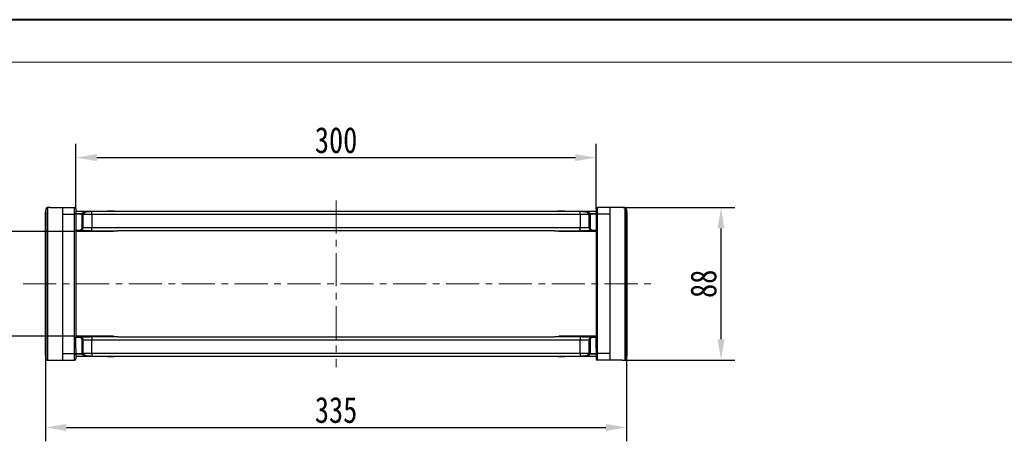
# Model space of a CAD drawing. Header units: millimetres. Extents: x -608 to 1473, y -502 to 956.
# Tile 23 of 52: x 88 to 656, y 713 to 956. Entities that reach past the tile are written whole.
import ezdxf

# ---------------------------------------------------------------- set-up
doc = ezdxf.new("R2010")
doc.units = ezdxf.units.MM
doc.linetypes.add('CENTERX2', pattern=[20.32, 12.7, -2.54, 2.54, -2.54])
doc.styles.get("Standard").update_dxf_attribs({"font": '仿宋_GB2312.ttf', "width": 0.8})
doc.dimstyles.new('ISO-60.1', dxfattribs={"dimtxt": 15, "dimasz": 12, "dimexe": 8, "dimexo": 0.625, "dimgap": 2.5, "dimtad": 1, "dimdsep": 46, "dimtxsty": 'Standard', "dimcen": 2.5, "dimadec": 0, "dimazin": 0, "dimtfac": 1, "dimtmove": 0, "dimatfit": 3, "dimfxl": 0, "dimarcsym": 0})

# ---------------------------------------------------------------- blocks, each defined once
blk = doc.blocks.new('*D3862')
at = {"color": 0, "lineweight": -2}
for p, q in [((119.69, 833.71), (62.86, 833.71)), ((70.86, 821.71), (70.86, 785.21)), ((119.69, 773.21), (62.86, 773.21))]:
    blk.add_line(p, q, dxfattribs=at)
at = {"color": 0, "lineweight": 9}
for points in [[(68.86, 821.71), (72.86, 821.71), (70.86, 833.71)], [(68.86, 785.21), (72.86, 785.21), (70.86, 773.21)]]:
    blk.add_solid(points, dxfattribs=at)
at = {"layer": 'Defpoints', "color": 0, "lineweight": 9}
for p in [(120.32, 833.71), (70.86, 773.21), (120.32, 773.21)]:
    blk.add_point(p, dxfattribs=at)
at = {"color": 0, "lineweight": 9, "insert": (60.86, 803.46), "char_height": 15, "attachment_point": 5, "rotation": 90}
blk.add_mtext('60', dxfattribs=at)
blk = doc.blocks.new('*D3863')
at = {"color": 0, "lineweight": -2}
for p, q in [((435.82, 847.46), (500.26, 847.46)), ((492.26, 835.46), (492.26, 771.46)), ((435.82, 759.46), (500.26, 759.46))]:
    blk.add_line(p, q, dxfattribs=at)
at = {"color": 0, "lineweight": 9}
for points in [[(490.26, 835.46), (494.26, 835.46), (492.26, 847.46)], [(490.26, 771.46), (494.26, 771.46), (492.26, 759.46)]]:
    blk.add_solid(points, dxfattribs=at)
at = {"layer": 'Defpoints', "color": 0, "lineweight": 9}
for p in [(435.2, 847.46), (435.2, 759.46), (492.26, 759.46)]:
    blk.add_point(p, dxfattribs=at)
at = {"color": 0, "lineweight": 9, "insert": (482.26, 803.46), "char_height": 15, "attachment_point": 5, "rotation": 90}
blk.add_mtext('88', dxfattribs=at)
blk = doc.blocks.new('*D3864')
at = {"color": 0, "lineweight": -2}
for p, q in [((120.32, 846.79), (120.32, 884.25)), ((420.32, 846.79), (420.32, 884.25)), ((132.32, 876.25), (408.32, 876.25))]:
    blk.add_line(p, q, dxfattribs=at)
at = {"color": 0, "lineweight": 9}
for points in [[(132.32, 878.25), (132.32, 874.25), (120.32, 876.25)], [(408.32, 878.25), (408.32, 874.25), (420.32, 876.25)]]:
    blk.add_solid(points, dxfattribs=at)
at = {"layer": 'Defpoints', "color": 0, "lineweight": 9}
for p in [(420.32, 876.25), (120.32, 846.17), (420.32, 846.17)]:
    blk.add_point(p, dxfattribs=at)
at = {"color": 0, "lineweight": 9, "insert": (270.32, 886.25), "char_height": 15, "attachment_point": 5}
blk.add_mtext('300', dxfattribs=at)
blk = doc.blocks.new('*D3850')
at = {"color": 0, "lineweight": -2}
for p, q in [((102.82, 761.6), (102.82, 712.61)), ((437.82, 766.4), (437.82, 712.61)), ((114.82, 720.61), (425.82, 720.61))]:
    blk.add_line(p, q, dxfattribs=at)
at = {"color": 0, "lineweight": 9}
for points in [[(114.82, 722.61), (114.82, 718.61), (102.82, 720.61)], [(425.82, 722.61), (425.82, 718.61), (437.82, 720.61)]]:
    blk.add_solid(points, dxfattribs=at)
at = {"layer": 'Defpoints', "color": 0, "lineweight": 9}
for p in [(437.82, 767.03), (102.82, 762.23), (437.82, 720.61)]:
    blk.add_point(p, dxfattribs=at)
at = {"color": 0, "lineweight": 9, "insert": (270.32, 730.61), "char_height": 15, "attachment_point": 5}
blk.add_mtext('335', dxfattribs=at)

msp = doc.modelspace()

# ---------------------------------------------------------------- linework, layer by layer
at = {"color": 7, "lineweight": 40}
msp.add_line((1454.266, 955.824), (-607.936, 955.824), dxfattribs=at)
at = {"color": 7, "lineweight": 13}
msp.add_line((1429.716, 931.274), (-485.185, 931.274), dxfattribs=at)
at = {"color": 7, "linetype": 'Continuous', "lineweight": 25}
for p, q in [((103.094, 760.102), (103.094, 846.808)), ((103.83, 847.411), (103.83, 759.5)), ((105.433, 847.455), (104.715, 847.455)), ((104.715, 847.455), (104.715, 847.442)), ((105.433, 847.455), (112.515, 847.455)), ((112.515, 847.455), (112.515, 759.455)), ((112.515, 847.455), (119.565, 847.455)), ((119.565, 843.645), (119.565, 847.455)), ((120.315, 846.705), (120.315, 844.324)), ((420.315, 846.705), (420.315, 844.324)), ((421.065, 843.645), (421.065, 847.455)), ((428.115, 847.455), (421.065, 847.455)), ((428.115, 847.455), (428.115, 759.455)), ((435.198, 847.455), (428.115, 847.455)), ((435.915, 847.455), (435.198, 847.455)), ((435.915, 847.455), (435.915, 847.442)), ((436.8, 847.411), (436.8, 759.5)), ((437.536, 760.102), (437.536, 846.808)), ((102.715, 762.094), (102.715, 844.816)), ((102.73, 844.963), (102.73, 761.947)), ((112.515, 843.645), (119.565, 843.645)), ((119.565, 763.266), (119.565, 843.645)), ((120.315, 845.455), (270.315, 845.455)), ((120.315, 844.324), (120.315, 840.715)), ((120.315, 844.04), (123.851, 844.04)), ((123.851, 843.551), (120.315, 843.551)), ((120.315, 840.715), (120.315, 834.455)), ((123.851, 843.551), (123.851, 844.04)), ((123.851, 843.551), (124.346, 843.583)), ((123.854, 843.455), (123.851, 843.551)), ((123.854, 835.955), (123.854, 843.455)), ((123.854, 843.455), (124.351, 843.455)), ((124.346, 843.583), (124.351, 843.455)), ((124.351, 843.455), (124.351, 835.955)), ((129.511, 843.455), (124.351, 843.455)), ((129.511, 845.292), (270.315, 845.292)), ((129.511, 845.292), (129.511, 845.252)), ((129.511, 843.455), (129.511, 845.252)), ((270.315, 845.252), (129.511, 845.252)), ((129.511, 843.455), (129.511, 835.955)), ((270.315, 843.455), (129.511, 843.455)), ((138.416, 845.655), (138.416, 845.455)), ((138.416, 845.655), (138.661, 845.655)), ((138.661, 845.655), (138.661, 845.455)), ((138.661, 845.655), (138.846, 845.655)), ((138.846, 845.655), (138.846, 845.455)), ((138.846, 845.655), (139.421, 845.655)), ((139.421, 845.655), (139.421, 845.455)), ((139.421, 845.655), (140.428, 845.655)), ((140.428, 845.655), (140.428, 845.455)), ((140.428, 845.655), (140.487, 845.655)), ((140.487, 845.655), (140.487, 845.455)), ((140.487, 845.655), (141.214, 845.655)), ((141.214, 845.655), (141.214, 845.455)), ((141.214, 845.655), (141.333, 845.655)), ((141.333, 845.455), (141.333, 845.655)), ((141.333, 845.655), (141.725, 845.655)), ((141.725, 845.655), (141.725, 845.455)), ((141.725, 845.655), (142.406, 845.655)), ((142.406, 845.655), (142.406, 845.455)), ((142.406, 845.655), (142.41, 845.655)), ((142.41, 845.455), (142.41, 845.655)), ((270.315, 845.455), (420.315, 845.455)), ((270.315, 845.292), (411.119, 845.292)), ((411.119, 845.252), (270.315, 845.252)), ((411.119, 843.455), (270.315, 843.455)), ((398.22, 845.655), (398.22, 845.455)), ((398.22, 845.655), (398.224, 845.655)), ((398.224, 845.655), (398.224, 845.455)), ((398.224, 845.655), (398.905, 845.655)), ((398.905, 845.655), (398.905, 845.455)), ((398.905, 845.655), (399.297, 845.655)), ((399.297, 845.655), (399.297, 845.455)), ((399.297, 845.655), (399.416, 845.655)), ((399.416, 845.655), (399.416, 845.455)), ((399.416, 845.655), (400.144, 845.655)), ((400.144, 845.655), (400.144, 845.455)), ((400.144, 845.655), (400.202, 845.655)), ((400.202, 845.655), (400.202, 845.455)), ((400.202, 845.655), (401.209, 845.655)), ((401.209, 845.655), (401.209, 845.455)), ((401.209, 845.655), (401.784, 845.655)), ((401.784, 845.655), (401.784, 845.455)), ((401.784, 845.655), (401.969, 845.655)), ((401.969, 845.655), (401.969, 845.455)), ((401.969, 845.655), (402.214, 845.655)), ((402.214, 845.655), (402.214, 845.455)), ((411.119, 845.292), (411.119, 845.252)), ((411.119, 843.455), (411.119, 845.252)), ((416.28, 843.455), (411.119, 843.455)), ((411.119, 843.455), (411.119, 835.955)), ((416.28, 843.455), (416.284, 843.583)), ((416.28, 835.955), (416.28, 843.455)), ((416.28, 843.455), (416.776, 843.455)), ((416.284, 843.583), (416.779, 843.551)), ((416.779, 843.551), (416.776, 843.455)), ((416.776, 843.455), (416.776, 835.955)), ((416.779, 844.04), (420.315, 844.04)), ((416.779, 844.04), (416.779, 843.551)), ((420.315, 843.551), (416.779, 843.551)), ((420.315, 844.324), (420.315, 840.715)), ((420.315, 840.715), (420.315, 834.455)), ((428.115, 843.645), (421.065, 843.645)), ((421.065, 763.266), (421.065, 843.645)), ((437.9, 844.963), (437.9, 761.947)), ((437.915, 762.094), (437.915, 844.816)), ((123.854, 835.955), (124.351, 835.955)), ((124.351, 835.955), (129.511, 835.955)), ((129.511, 833.956), (129.511, 835.955)), ((129.511, 835.955), (270.315, 835.955)), ((270.315, 835.955), (411.119, 835.955)), ((411.119, 835.955), (416.28, 835.955)), ((411.119, 833.956), (411.119, 835.955)), ((416.28, 835.955), (416.776, 835.955)), ((120.315, 834.455), (122.345, 834.455)), ((120.315, 833.955), (120.315, 834.455)), ((122.345, 833.955), (120.315, 833.955)), ((120.315, 833.955), (120.315, 772.955)), ((141.915, 833.705), (120.315, 833.705)), ((122.345, 834.455), (122.345, 833.955)), ((128.457, 833.955), (122.345, 833.955)), ((129.511, 833.956), (144.398, 833.956)), ((141.915, 833.705), (141.915, 833.956)), ((270.315, 833.955), (144.423, 833.955)), ((396.207, 833.955), (270.315, 833.955)), ((396.232, 833.956), (411.119, 833.956)), ((398.715, 833.705), (398.715, 833.956)), ((420.315, 833.705), (398.715, 833.705)), ((418.285, 833.955), (412.173, 833.955)), ((418.285, 834.455), (420.315, 834.455)), ((418.285, 833.955), (418.285, 834.455)), ((420.315, 833.955), (418.285, 833.955)), ((420.315, 834.455), (420.315, 833.955)), ((420.315, 833.955), (420.315, 772.955)), ((141.915, 773.205), (120.315, 773.205)), ((120.315, 772.955), (122.345, 772.955)), ((120.315, 772.455), (120.315, 772.955)), ((122.345, 772.455), (120.315, 772.455)), ((120.315, 766.196), (120.315, 772.455)), ((122.345, 772.955), (122.345, 772.455)), ((122.345, 772.955), (128.457, 772.955)), ((129.511, 772.955), (129.511, 770.955)), ((144.398, 772.955), (129.511, 772.955)), ((141.915, 772.955), (141.915, 773.205)), ((144.423, 772.955), (270.315, 772.955)), ((270.315, 772.955), (396.207, 772.955)), ((411.119, 772.955), (396.232, 772.955)), ((420.315, 773.205), (398.715, 773.205)), ((398.715, 772.955), (398.715, 773.205)), ((411.119, 772.955), (411.119, 770.955)), ((412.173, 772.955), (418.285, 772.955)), ((418.285, 772.455), (418.285, 772.955)), ((418.285, 772.955), (420.315, 772.955)), ((420.315, 772.455), (418.285, 772.455)), ((420.315, 772.955), (420.315, 772.455)), ((420.315, 766.196), (420.315, 772.455)), ((124.351, 770.955), (123.854, 770.955)), ((123.854, 763.455), (123.854, 770.955)), ((124.351, 770.955), (124.351, 763.455)), ((129.511, 770.955), (124.351, 770.955)), ((129.511, 763.455), (129.511, 770.955)), ((270.315, 770.955), (129.511, 770.955)), ((411.119, 770.955), (270.315, 770.955)), ((416.28, 770.955), (411.119, 770.955)), ((411.119, 763.455), (411.119, 770.955)), ((416.776, 770.955), (416.28, 770.955)), ((416.28, 763.455), (416.28, 770.955)), ((416.776, 770.955), (416.776, 763.455)), ((112.515, 763.266), (119.565, 763.266)), ((119.565, 759.455), (119.565, 763.266)), ((120.315, 766.196), (120.315, 762.587)), ((120.315, 763.359), (123.851, 763.359)), ((123.851, 762.871), (120.315, 762.871)), ((120.315, 762.587), (120.315, 760.205)), ((270.315, 761.455), (120.315, 761.455)), ((123.851, 763.359), (123.854, 763.455)), ((123.851, 762.871), (123.851, 763.359)), ((124.346, 763.328), (123.851, 763.359)), ((124.351, 763.455), (123.854, 763.455)), ((124.351, 763.455), (124.346, 763.328)), ((124.351, 763.455), (129.511, 763.455)), ((129.511, 763.455), (129.511, 761.659)), ((129.511, 763.455), (270.315, 763.455)), ((129.511, 761.619), (129.511, 761.659)), ((129.511, 761.659), (270.315, 761.659)), ((270.315, 761.619), (129.511, 761.619)), ((138.416, 761.255), (138.416, 761.455)), ((138.661, 761.255), (138.416, 761.255)), ((138.661, 761.255), (138.661, 761.455)), ((138.846, 761.255), (138.661, 761.255)), ((138.846, 761.255), (138.846, 761.455)), ((139.421, 761.255), (138.846, 761.255)), ((139.421, 761.255), (139.421, 761.455)), ((140.428, 761.255), (139.421, 761.255)), ((140.428, 761.255), (140.428, 761.455)), ((140.487, 761.255), (140.428, 761.255)), ((140.487, 761.255), (140.487, 761.455)), ((141.214, 761.255), (140.487, 761.255)), ((141.214, 761.255), (141.214, 761.455)), ((141.333, 761.255), (141.214, 761.255)), ((141.333, 761.255), (141.333, 761.455)), ((141.725, 761.255), (141.333, 761.255)), ((141.725, 761.255), (141.725, 761.455)), ((142.406, 761.255), (141.725, 761.255)), ((142.406, 761.255), (142.406, 761.455)), ((142.41, 761.255), (142.406, 761.255)), ((142.41, 761.255), (142.41, 761.455)), ((270.315, 763.455), (411.119, 763.455)), ((270.315, 761.659), (411.119, 761.659)), ((411.119, 761.619), (270.315, 761.619)), ((420.315, 761.455), (270.315, 761.455)), ((398.22, 761.455), (398.22, 761.255)), ((398.224, 761.255), (398.22, 761.255)), ((398.224, 761.255), (398.224, 761.455)), ((398.905, 761.255), (398.224, 761.255)), ((398.905, 761.255), (398.905, 761.455)), ((399.297, 761.255), (398.905, 761.255)), ((399.297, 761.455), (399.297, 761.255)), ((399.416, 761.255), (399.297, 761.255)), ((399.416, 761.255), (399.416, 761.455)), ((400.144, 761.255), (399.416, 761.255)), ((400.144, 761.255), (400.144, 761.455)), ((400.202, 761.255), (400.144, 761.255)), ((400.202, 761.255), (400.202, 761.455)), ((401.209, 761.255), (400.202, 761.255)), ((401.209, 761.255), (401.209, 761.455)), ((401.784, 761.255), (401.209, 761.255)), ((401.784, 761.255), (401.784, 761.455)), ((401.969, 761.255), (401.784, 761.255)), ((401.969, 761.255), (401.969, 761.455)), ((402.214, 761.255), (401.969, 761.255)), ((402.214, 761.255), (402.214, 761.455)), ((411.119, 763.455), (411.119, 761.659)), ((411.119, 763.455), (416.28, 763.455)), ((411.119, 761.619), (411.119, 761.659)), ((416.776, 763.455), (416.28, 763.455)), ((416.284, 763.328), (416.28, 763.455)), ((416.779, 763.359), (416.284, 763.328)), ((416.776, 763.455), (416.779, 763.359)), ((416.779, 763.359), (420.315, 763.359)), ((416.779, 763.359), (416.779, 762.871)), ((420.315, 762.871), (416.779, 762.871)), ((420.315, 766.196), (420.315, 762.587)), ((420.315, 762.587), (420.315, 760.205)), ((421.065, 759.455), (421.065, 763.266)), ((428.115, 763.266), (421.065, 763.266)), ((104.715, 759.468), (104.715, 759.455)), ((104.715, 759.455), (105.433, 759.455)), ((105.433, 759.455), (112.515, 759.455)), ((112.515, 759.455), (119.565, 759.455)), ((428.115, 759.455), (421.065, 759.455)), ((435.198, 759.455), (428.115, 759.455)), ((435.198, 759.455), (435.915, 759.455)), ((435.915, 759.468), (435.915, 759.455))]:
    msp.add_line(p, q, dxfattribs=at)
at = {"color": 8, "linetype": 'Continuous', "lineweight": 25}
for p, q in [((103.796, 847.411), (103.83, 847.411)), ((436.834, 847.411), (436.8, 847.411)), ((103.83, 759.5), (103.796, 759.5)), ((436.8, 759.5), (436.834, 759.5))]:
    msp.add_line(p, q, dxfattribs=at)
at = {"color": 1, "linetype": 'CENTERX2', "lineweight": 13, "ltscale": 1.5}
for p, q in [((270.315, 851.612), (270.315, 755.299)), ((89.893, 803.455), (453.419, 803.455))]:
    msp.add_line(p, q, dxfattribs=at)
at = {"color": 7, "linetype": 'Continuous', "lineweight": 25}
for centre, radius, start, end in [((103.83, 846.661), 0.75, 92.57859, 168.79943), ((103.83, 846.661), 0.75, 89.97849, 168.65466), ((119.565, 846.705), 0.75, 0, 90), ((421.065, 846.705), 0.75, 90, 180), ((436.8, 846.661), 0.75, 11.34534, 90.02151), ((436.8, 846.661), 0.75, 11.20057, 87.42141), ((103.463, 844.816), 0.748, 168.67268, 179.99986), ((103.465, 844.816), 0.75, 168.82866, 180), ((119.599, 844.361), 0.717, 267.29247, 357.00858), ((123.841, 843.532), 0.508, 5.70659, 88.89252), ((416.789, 843.532), 0.508, 91.10748, 174.29341), ((421.031, 844.361), 0.717, 182.99142, 272.70753), ((437.167, 844.816), 0.748, 0.00014, 11.32732), ((437.165, 844.816), 0.75, 0, 11.17134), ((103.465, 762.094), 0.75, 180, 191.17134), ((103.463, 762.094), 0.748, 180.00014, 191.32732), ((119.599, 762.549), 0.717, 2.99142, 92.70753), ((123.841, 763.378), 0.508, 271.10748, 354.29341), ((416.789, 763.378), 0.508, 185.70659, 268.89252), ((421.031, 762.549), 0.717, 87.29247, 177.00858), ((437.167, 762.094), 0.748, 348.67268, 359.99986), ((437.165, 762.094), 0.75, 348.82866, 0), ((103.83, 760.249), 0.75, 191.20057, 267.42141), ((103.83, 760.25), 0.75, 191.34534, 270.02151), ((119.565, 760.205), 0.75, 270, 0), ((421.065, 760.205), 0.75, 180, 270), ((436.8, 760.25), 0.75, 269.97849, 348.65466), ((436.8, 760.249), 0.75, 272.57859, 348.79943)]:
    msp.add_arc(centre, radius, start, end, dxfattribs=at)
for centre, major_axis, ratio, start_param, end_param in [((105.776, 803.455), (0, 44), 0.9829545, 0.0245263, 0.0450049), ((434.854, 803.455), (0, 44), 0.9829545, 6.2381804, 6.258659), ((143.39, 835.955), (-1.279, 1.932), 0.4054038, 2.8565419, 2.8792622), ((397.24, 835.955), (1.279, 1.932), 0.4054038, 3.4039232, 3.4266434), ((143.39, 770.955), (1.279, 1.932), 0.4054038, 0.2623305, 0.2850507), ((397.24, 770.955), (-1.279, 1.932), 0.4054038, 5.9981346, 6.0208548), ((105.776, 803.455), (0, 44), 0.9829545, 3.0965878, 3.1170663), ((434.854, 803.455), (0, 44), 0.9829545, 3.166119, 3.1865975)]:
    msp.add_ellipse(centre, major_axis=major_axis, ratio=ratio, start_param=start_param, end_param=end_param, dxfattribs=at)
for points, knots in [([(103.094, 846.808), (102.999, 846.327), (102.877, 845.712), (102.756, 845.097), (102.73, 844.963)], [0, 0, 0, 0, 0.7828247, 1, 1, 1, 1]), ([(104.714, 847.442), (104.712, 847.442), (104.406, 847.436), (104.1, 847.423), (103.796, 847.411)], [0, 0, 0, 0, 0.006168, 1, 1, 1, 1]), ([(436.834, 847.411), (436.733, 847.415), (436.426, 847.429), (436.12, 847.436), (435.915, 847.44)], [0, 0, 0, 0, 0.3309286, 1, 1, 1, 1]), ([(437.536, 846.808), (437.631, 846.327), (437.753, 845.712), (437.874, 845.097), (437.9, 844.963)], [0, 0, 0, 0, 0.78282465, 1, 1, 1, 1]), ([(123.851, 844.04), (123.936, 844.146), (124.085, 844.33), (124.598, 844.576), (125.346, 844.827), (126.31, 845.03), (127.386, 845.174), (128.351, 845.266), (129.088, 845.282), (129.511, 845.292)], [0, 0, 0, 0, 0.171497, 0.3000877, 0.4286662, 0.6463504, 0.7521855, 0.8578829, 1, 1, 1, 1]), ([(129.511, 845.252), (129.103, 845.239), (128.39, 845.218), (127.482, 845.095), (126.491, 844.905), (125.395, 844.56), (124.65, 844.092), (124.403, 843.743), (124.353, 843.601), (124.346, 843.583)], [0, 0, 0, 0, 0.1441605, 0.2514116, 0.358864, 0.5773891, 0.8313602, 0.978387, 1, 1, 1, 1]), ([(411.119, 845.292), (411.542, 845.282), (412.279, 845.266), (413.244, 845.174), (414.32, 845.03), (415.284, 844.827), (416.033, 844.576), (416.545, 844.33), (416.694, 844.146), (416.779, 844.04)], [0, 0, 0, 0, 0.1421171, 0.2478145, 0.3536496, 0.5713338, 0.6999123, 0.828503, 1, 1, 1, 1]), ([(416.284, 843.583), (416.21, 843.724), (416.026, 844.077), (415.23, 844.56), (414.14, 844.905), (413.148, 845.095), (412.24, 845.218), (411.527, 845.239), (411.119, 845.252)], [0, 0, 0, 0, 0.1685696, 0.4225622, 0.6411057, 0.7485672, 0.8558274, 1, 1, 1, 1]), ([(122.345, 834.455), (122.459, 834.463), (122.742, 834.482), (123.167, 834.665), (123.547, 835.004), (123.805, 835.452), (123.838, 835.787), (123.854, 835.955)], [0, 0, 0, 0, 0.1452268, 0.3603998, 0.5741389, 0.7870548, 1, 1, 1, 1]), ([(124.351, 835.955), (124.349, 835.9), (124.347, 835.79), (124.325, 835.624), (124.29, 835.459), (124.242, 835.298), (124.159, 835.09), (124.051, 834.893), (123.919, 834.712), (123.81, 834.586), (123.69, 834.469), (123.56, 834.361), (123.421, 834.265), (123.275, 834.181), (123.123, 834.109), (122.963, 834.05), (122.78, 834), (122.574, 833.963), (122.422, 833.958), (122.345, 833.955)], [0, 0, 0, 0, 0.0523899, 0.1051422, 0.1590368, 0.2133258, 0.2656737, 0.3721305, 0.4263638, 0.4788672, 0.5317317, 0.585733, 0.6401263, 0.6929511, 0.7461417, 0.8004848, 0.8552258, 0.9271475, 1, 1, 1, 1]), ([(418.285, 833.955), (418.229, 833.957), (418.118, 833.959), (417.95, 833.981), (417.782, 834.016), (417.619, 834.066), (417.462, 834.129), (417.311, 834.204), (417.164, 834.294), (417.027, 834.395), (416.899, 834.506), (416.782, 834.628), (416.674, 834.76), (416.578, 834.901), (416.467, 835.098), (416.381, 835.308), (416.32, 835.541), (416.286, 835.74), (416.282, 835.883), (416.28, 835.955)], [0, 0, 0, 0, 0.0530632, 0.1064964, 0.1610968, 0.2161005, 0.2691683, 0.3226066, 0.3772149, 0.4322282, 0.4852658, 0.5386753, 0.5932595, 0.6482506, 0.7010615, 0.8084928, 0.8632443, 0.9312231, 1, 1, 1, 1]), ([(416.776, 835.955), (416.783, 835.848), (416.801, 835.572), (416.979, 835.15), (417.32, 834.766), (417.774, 834.505), (418.114, 834.472), (418.285, 834.455)], [0, 0, 0, 0, 0.1369171, 0.3517136, 0.5676407, 0.7838231, 1, 1, 1, 1]), ([(128.457, 833.955), (128.472, 833.955), (128.823, 833.955), (129.174, 833.956), (129.511, 833.956)], [0, 0, 0, 0, 0.0418062, 1, 1, 1, 1]), ([(144.386, 833.956), (144.387, 833.956), (144.399, 833.955), (144.411, 833.955), (144.423, 833.955)], [0, 0, 0, 0, 0.0632241, 1, 1, 1, 1]), ([(411.119, 833.956), (411.456, 833.956), (411.807, 833.955), (412.158, 833.955), (412.173, 833.955)], [0, 0, 0, 0, 0.9581938, 1, 1, 1, 1]), ([(122.345, 772.955), (122.401, 772.954), (122.513, 772.951), (122.68, 772.929), (122.848, 772.894), (123.011, 772.844), (123.168, 772.782), (123.32, 772.706), (123.466, 772.617), (123.603, 772.516), (123.731, 772.404), (123.848, 772.283), (123.956, 772.15), (124.052, 772.009), (124.163, 771.813), (124.249, 771.603), (124.31, 771.369), (124.344, 771.171), (124.348, 771.027), (124.351, 770.955)], [0, 0, 0, 0, 0.0530632, 0.1064964, 0.1610968, 0.2161005, 0.2691683, 0.3226066, 0.3772149, 0.4322282, 0.4852658, 0.5386753, 0.5932595, 0.6482506, 0.7010615, 0.8084928, 0.8632443, 0.9312231, 1, 1, 1, 1]), ([(123.854, 770.955), (123.847, 771.063), (123.83, 771.339), (123.651, 771.76), (123.31, 772.144), (122.856, 772.405), (122.516, 772.438), (122.345, 772.455)], [0, 0, 0, 0, 0.1369171, 0.3517136, 0.5676407, 0.7838231, 1, 1, 1, 1]), ([(129.511, 772.955), (129.174, 772.955), (128.823, 772.955), (128.472, 772.955), (128.457, 772.955)], [0, 0, 0, 0, 0.9581938, 1, 1, 1, 1]), ([(396.244, 772.955), (396.243, 772.955), (396.231, 772.955), (396.219, 772.955), (396.207, 772.955)], [0, 0, 0, 0, 0.06322412, 1, 1, 1, 1]), ([(412.173, 772.955), (412.158, 772.955), (411.807, 772.955), (411.456, 772.955), (411.119, 772.955)], [0, 0, 0, 0, 0.0418062, 1, 1, 1, 1]), ([(416.28, 770.955), (416.281, 771.01), (416.283, 771.12), (416.305, 771.286), (416.34, 771.451), (416.388, 771.613), (416.471, 771.82), (416.579, 772.017), (416.711, 772.198), (416.82, 772.325), (416.94, 772.442), (417.07, 772.55), (417.209, 772.646), (417.355, 772.73), (417.507, 772.801), (417.667, 772.861), (417.85, 772.911), (418.057, 772.948), (418.208, 772.953), (418.285, 772.955)], [0, 0, 0, 0, 0.0523899, 0.1051422, 0.1590368, 0.2133258, 0.2656737, 0.3721305, 0.4263638, 0.4788672, 0.5317317, 0.585733, 0.6401263, 0.6929511, 0.7461417, 0.8004848, 0.8552258, 0.9271475, 1, 1, 1, 1]), ([(418.285, 772.455), (418.171, 772.448), (417.888, 772.429), (417.463, 772.246), (417.083, 771.906), (416.825, 771.458), (416.792, 771.123), (416.776, 770.955)], [0, 0, 0, 0, 0.1452268, 0.3603998, 0.5741389, 0.7870548, 1, 1, 1, 1]), ([(102.73, 761.947), (102.813, 761.525), (102.934, 760.91), (103.056, 760.295), (103.094, 760.102)], [0, 0, 0, 0, 0.68553605, 1, 1, 1, 1]), ([(129.511, 761.619), (129.088, 761.628), (128.351, 761.644), (127.386, 761.737), (126.31, 761.88), (125.346, 762.083), (124.598, 762.334), (124.085, 762.58), (123.936, 762.765), (123.851, 762.871)], [0, 0, 0, 0, 0.1421171, 0.2478145, 0.3536496, 0.5713338, 0.6999123, 0.828503, 1, 1, 1, 1]), ([(124.346, 763.328), (124.42, 763.187), (124.604, 762.834), (125.4, 762.35), (126.49, 762.006), (127.482, 761.816), (128.39, 761.693), (129.103, 761.671), (129.511, 761.659)], [0, 0, 0, 0, 0.1685696, 0.4225622, 0.6411057, 0.7485672, 0.8558274, 1, 1, 1, 1]), ([(411.119, 761.659), (411.527, 761.671), (412.24, 761.693), (413.148, 761.816), (414.139, 762.006), (415.235, 762.35), (415.98, 762.818), (416.227, 763.168), (416.277, 763.309), (416.284, 763.328)], [0, 0, 0, 0, 0.1441605, 0.2514116, 0.358864, 0.5773891, 0.8313602, 0.978387, 1, 1, 1, 1]), ([(416.779, 762.871), (416.694, 762.765), (416.545, 762.58), (416.033, 762.334), (415.284, 762.083), (414.32, 761.88), (413.244, 761.737), (412.279, 761.644), (411.542, 761.628), (411.119, 761.619)], [0, 0, 0, 0, 0.171497, 0.3000877, 0.4286662, 0.6463504, 0.7521855, 0.8578829, 1, 1, 1, 1]), ([(437.9, 761.947), (437.817, 761.525), (437.696, 760.91), (437.574, 760.295), (437.536, 760.102)], [0, 0, 0, 0, 0.68553605, 1, 1, 1, 1]), ([(103.796, 759.5), (103.897, 759.495), (104.204, 759.482), (104.51, 759.475), (104.715, 759.47)], [0, 0, 0, 0, 0.33092861, 1, 1, 1, 1]), ([(435.916, 759.468), (435.918, 759.468), (436.224, 759.474), (436.53, 759.487), (436.834, 759.5)], [0, 0, 0, 0, 0.006168, 1, 1, 1, 1])]:
    msp.add_open_spline(points, degree=3, knots=knots, dxfattribs=at)

# ---------------------------------------------------------------- dimensions: what is measured, and where the dimension line sits
at = {"color": 5, "lineweight": 9}
for base, p1, p2, picture, middle in [((420.315, 876.251), (120.315, 846.165), (420.315, 846.165), '*D3864', (270.315, 886.251)), ((437.815, 720.608), (102.815, 762.228), (437.815, 767.027), '*D3850', (270.315, 730.608))]:
    dim = msp.add_linear_dim(base=base, p1=p1, p2=p2, dimstyle='ISO-60.1', dxfattribs=at)
    dim.commit()
    dim.dimension.update_dxf_attribs({"geometry": picture, "text_midpoint": middle})
dim = msp.add_linear_dim(base=(492.259, 759.455), p1=(435.198, 847.455), p2=(435.198, 759.455), angle=90, dimstyle='ISO-60.1', dxfattribs=at)
dim.commit()
dim.dimension.update_dxf_attribs({"geometry": '*D3863', "text_midpoint": (482.259, 803.455)})
dim = msp.add_linear_dim(base=(70.859, 773.205), p1=(120.315, 833.705), p2=(120.315, 773.205), angle=90, text='60', dimstyle='ISO-60.1', dxfattribs=at)
dim.commit()
dim.dimension.update_dxf_attribs({"geometry": '*D3862', "text_midpoint": (60.859, 803.455)})

doc.saveas('drawing.dxf')
